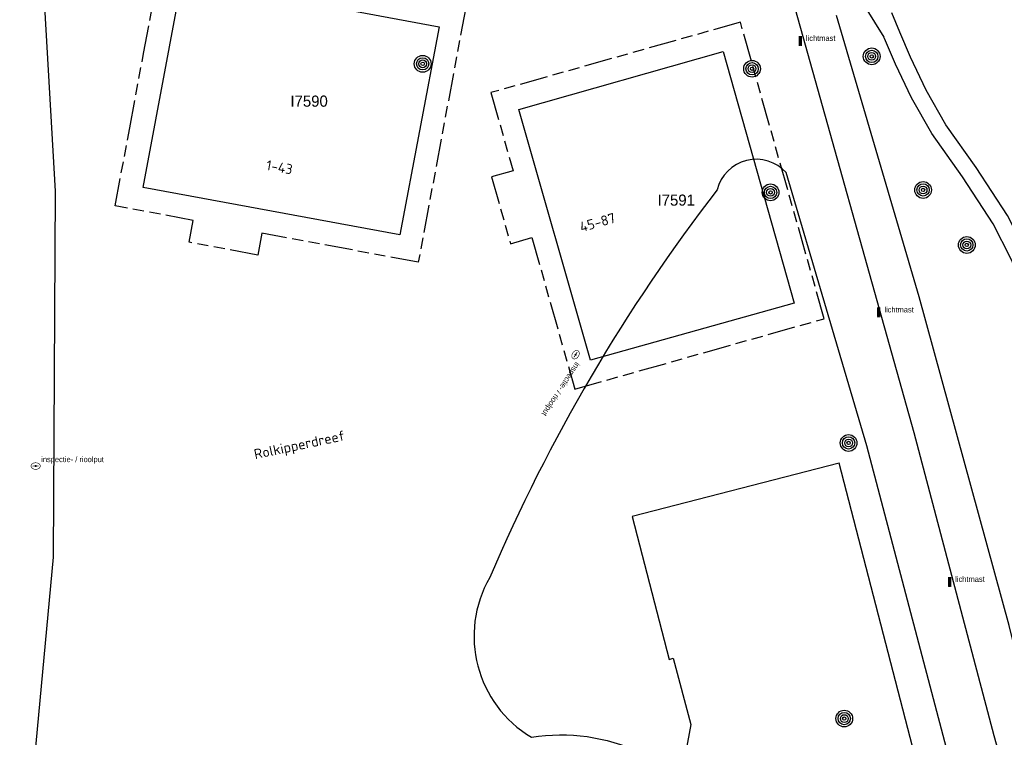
# Model space of a CAD drawing. Extents: x 168491 to 169507, y 481494 to 482503.
# Tile 46 of 108: x 168768 to 168856, y 482133 to 482197. Entities that reach past the tile are written whole.
import ezdxf
from ezdxf.enums import TextEntityAlignment as Align

# ---------------------------------------------------------------- set-up
doc = ezdxf.new("R2010")
doc.units = 0
doc.header["$LTSCALE"] = 0.5
doc.linetypes.add('KAD', pattern=[12, 5, -1, 2, -1, 2, -1])
doc.layers.get('0').update_dxf_attribs({"linetype": 'CONTINUOUS'})
for name, color, linetype in [('G01', 3, 'KAD'), ('G_WGD', 2, 'CONTINUOUS'), ('NAR_PL', 7, 'CONTINUOUS'), ('ORL', 7, 'CONTINUOUS'), ('PPAL', 7, 'CONTINUOUS'), ('PPUT', 7, 'CONTINUOUS'), ('PVGO', 7, 'CONTINUOUS'), ('Z01', 2, 'CONTINUOUS')]:
    doc.layers.add(name, color=color, linetype=linetype)
doc.layers.add('PND', color=8, linetype='CONTINUOUS', lineweight=25)
doc.styles.add('ISO', font='isocpeur.ttf', dxfattribs={"height": 1})

# ---------------------------------------------------------------- blocks, each defined once
blk = doc.blocks.new('BOOM')
at = {"color": 0}
for radius in [0.75, 0.55, 0.35, 0.15]:
    blk.add_circle((0, 0), radius, dxfattribs=at)
blk = doc.blocks.new('PAAL')
at = {"linetype": 'ByBlock', "lineweight": -2}
h = blk.add_hatch(color=0, dxfattribs=at)
h.dxf.hatch_style = 1
h.paths.add_polyline_path([(0.15, 0.8), (-0.15, 0.8), (-0.15, -0.1), (0, -0.1, -0.414214), (-0.1, 0, -1), (0.1, 0, -0.414214), (0, -0.1), (0.15, -0.1)])
at = {"linetype": 'ByBlock', "lineweight": -2, "true_color": 0x681648}
h = blk.add_hatch(color=219, dxfattribs=at)
h.dxf.hatch_style = 1
h.paths.add_polyline_path([(-0.1, 0, 1), (0.1, 0, 1)])
at = {"color": 0, "linetype": 'ByBlock', "lineweight": -2}
blk.add_attdef('PAAL', (0.5, 0.35), '', height=0.5, dxfattribs=at)
blk = doc.blocks.new('put')
at = {"linetype": 'ByBlock', "lineweight": -2}
h = blk.add_hatch(color=0, dxfattribs=at)
h.dxf.hatch_style = 1
edge = h.paths.add_edge_path()
edge.add_spline(control_points=[(0.442, 0), (0.442, 0.043), (0.43, 0.087), (0.364, 0.201), (0.283, 0.258), (0.091, 0.323), (-0.019, 0.329), (-0.222, 0.288), (-0.313, 0.241), (-0.416, 0.124), (-0.441, 0.064), (-0.443, -0.058), (-0.419, -0.119), (-0.335, -0.218), (-0.276, -0.257), (-0.097, -0.325), (0.037, -0.332), (0.27, -0.27), (0.37, -0.201), (0.433, -0.076), (0.442, -0.038), (0.442, 0)], knot_values=[0, 0, 0, 0, 0.380029, 0.380029, 1.118666, 1.118666, 1.857303, 1.857303, 2.59594, 2.59594, 3.13294, 3.13294, 3.66994, 3.66994, 4.20694, 4.20694, 5.079565, 5.079565, 5.952189, 5.952189, 6.283185, 6.283185, 6.283185, 6.283185], degree=3, periodic=0)
edge = h.paths.add_edge_path(flags=16)
edge.add_ellipse((0, 0), major_axis=(0.392, 0), ratio=0.689655, start_angle=0, end_angle=360)
h = blk.add_hatch(color=0, dxfattribs=at)
h.dxf.hatch_style = 1
h.paths.add_polyline_path([(-0.1, 0, -0.096396), (-0.093, 0.037), (-0.25, 0.037, 1), (-0.25, -0.037), (-0.093, -0.037, -0.096396)])
at = {"linetype": 'ByBlock', "lineweight": -2, "true_color": 0x681648}
h = blk.add_hatch(color=219, dxfattribs=at)
h.dxf.hatch_style = 1
h.paths.add_polyline_path([(0.1, 0, 1), (-0.1, 0, 1)])
at = {"linetype": 'ByBlock', "lineweight": -2}
h = blk.add_hatch(color=0, dxfattribs=at)
h.dxf.hatch_style = 1
h.paths.add_polyline_path([(0.25, 0.037), (0.093, 0.037, -0.096396), (0.1, 0, -0.096396), (0.093, -0.037), (0.25, -0.037, 1)])
at = {"color": 0, "linetype": 'ByBlock', "lineweight": -2}
blk.add_attdef('PUT', (0.5, 0.35), '', height=0.5, dxfattribs=at)

msp = doc.modelspace()

# ---------------------------------------------------------------- linework, layer by layer
at = {"layer": 'G01'}
for points in [[(168780.896, 482203.083), (168808.049, 482198.025), (168803.797, 482175.197), (168789.778, 482177.809), (168789.412, 482175.843), (168783.277, 482176.985), (168783.644, 482178.951), (168776.644, 482180.255), (168777.948, 482187.255), (168779.191, 482193.926)], [(168832.655, 482196.717), (168810.31, 482190.404), (168812.287, 482183.407), (168810.362, 482182.864), (168812.059, 482176.859), (168813.983, 482177.403), (168817.82, 482163.824), (168840.165, 482170.138)]]:
    msp.add_lwpolyline(points, close=True, dxfattribs=at)
at = {"layer": 'G_WGD', "lineweight": -3, "transparency": 33554687}
for points in [[(168769.589, 482210.514), (168771.257, 482181.583), (168771.075, 482148.745), (168768.705, 482123.074), (168768.089, 482110.523)], [(168834.976, 482208.253), (168836.464, 482201.873), (168848.202, 482159.921), (168855.354, 482132.782), (168858.466, 482121.725), (168861.233, 482109.286), (168866.614, 482088.579)]]:
    msp.add_lwpolyline(points, dxfattribs=at)
at = {"layer": 'G_WGD', "linetype": 'Continuous', "lineweight": 25, "transparency": 33554687}
for points in [[(168839.248, 482205.251), (168840.796, 482203.009), (168845.505, 482195.389)], [(168872.882, 482079.86), (168867, 482100.745), (168865.616, 482106.388), (168856.735, 482142.621), (168848.666, 482172.106), (168841.278, 482197.324)], [(168876.731, 482080.971), (168875.677, 482084.451), (168873.033, 482096.054), (168871.074, 482105.759), (168869.506, 482114.579), (168868.039, 482125.357), (168866.138, 482138.877), (168864.991, 482148.054), (168863.921, 482154.853), (168862.995, 482160.193), (168860.162, 482171.131), (168859.511, 482173.238), (168859.267, 482173.87), (168858.235, 482176.191), (168856.591, 482179.398), (168853.789, 482183.691), (168851.076, 482187.531), (168849.314, 482190.613), (168847.904, 482193.579), (168846.934, 482195.816), (168846.24, 482197.549)], [(168874.484, 482079.574), (168875.031, 482080.453), (168874.228, 482084.127), (168871.581, 482095.742), (168869.615, 482105.482), (168868.039, 482114.349), (168866.568, 482125.154), (168864.666, 482138.682), (168863.521, 482147.846), (168862.456, 482154.61), (168861.542, 482159.879), (168858.728, 482170.748), (168858.066, 482172.796), (168857.831, 482173.418), (168856.902, 482175.536), (168855.305, 482178.652), (168852.56, 482182.857), (168849.822, 482186.733), (168847.997, 482189.925), (168846.552, 482192.965), (168845.563, 482195.245), (168845.505, 482195.389)], [(168859.722, 482095.117), (168856.991, 482108.237), (168854.228, 482120.658), (168851.139, 482131.634), (168843.994, 482158.745), (168836.762, 482183.229)]]:
    msp.add_lwpolyline(points, dxfattribs=at)
for points in [[(168836.762, 482183.229, 0.6016231), (168830.585, 482181.693)], [(168830.585, 482181.693, 0.0635542), (168810.204, 482146.938)], [(168810.204, 482146.938, 0.4105613), (168813.943, 482132.618)], [(168813.943, 482132.618, -0.30181), (168830.952, 482124.865)]]:
    msp.add_lwpolyline(points, format="xyb", dxfattribs=at)
at = {"layer": 'PND', "linetype": 'Continuous', "lineweight": 25, "transparency": 33554687}
for points in [[(168779.152, 482181.893), (168782.635, 482200.591), (168805.659, 482196.302), (168802.132, 482177.668), (168779.152, 482181.893)], [(168812.812, 482188.904), (168831.115, 482194.076), (168837.484, 482171.538), (168819.218, 482166.434), (168812.812, 482188.904)], [(168841.513, 482157.19), (168822.965, 482152.394), (168826.275, 482139.601), (168826.637, 482139.694), (168828.226, 482133.773), (168826.099, 482122.303), (168827.426, 482117.171), (168848.053, 482113.347)], [(168851.844, 482117.233), (168841.513, 482157.19)]]:
    msp.add_lwpolyline(points, dxfattribs=at)

# ---------------------------------------------------------------- block references
at = {"layer": 'PPAL', "linetype": 'Continuous', "lineweight": 13, "transparency": 33554687}
for p in [(168838.034, 482194.686), (168845.057, 482170.348), (168851.408, 482146.193)]:
    msp.add_blockref('PAAL', p, dxfattribs=at).add_auto_attribs({'PAAL': 'lichtmast'})
at = {"layer": 'PPUT', "linetype": 'Continuous', "lineweight": 13, "transparency": 33554687, "rotation": 236.7595223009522}
msp.add_blockref('put', (168817.89, 482166.911), dxfattribs=at).add_auto_attribs({'PUT': 'inspectie- / rioolput'})
at = {"layer": 'PPUT', "linetype": 'Continuous', "lineweight": 13, "transparency": 33554687}
msp.add_blockref('put', (168769.519, 482156.928), dxfattribs=at).add_auto_attribs({'PUT': 'inspectie- / rioolput'})
at = {"layer": 'PVGO', "linetype": 'Continuous', "lineweight": 0, "transparency": 33554687}
for p in [(168804.193, 482192.984), (168844.422, 482193.656), (168833.702, 482192.546), (168849.026, 482181.676), (168835.361, 482181.463), (168852.943, 482176.747), (168842.354, 482158.997), (168841.967, 482134.289)]:
    msp.add_blockref('BOOM', p, dxfattribs=at)

# ---------------------------------------------------------------- texts
at = {"layer": 'NAR_PL', "linetype": 'Continuous', "lineweight": 70, "transparency": 33554687, "style": 'ISO'}
for s, rotation, p in [('1-43', 349.6, (168791.365, 482183.715)), ('45-87', 15.9, (168819.862, 482178.766))]:
    msp.add_text(s, height=0.9, rotation=rotation, dxfattribs=at).set_placement(p, align=Align.MIDDLE_CENTER)
at = {"layer": 'ORL', "linetype": 'Continuous', "lineweight": 25, "transparency": 33554687, "style": 'ISO'}
msp.add_text('Rolkipperdreef', height=0.9, rotation=12, dxfattribs=at).set_placement((168793.152, 482158.834), align=Align.MIDDLE_CENTER)
at = {"layer": 'Z01', "ltscale": 0.5}
for s, p in [('I7590', (168792.3466, 482189.14)), ('I7591', (168825.2375, 482180.2707))]:
    msp.add_text(s, height=1, dxfattribs=at).set_placement(p)

doc.saveas('drawing.dxf')
